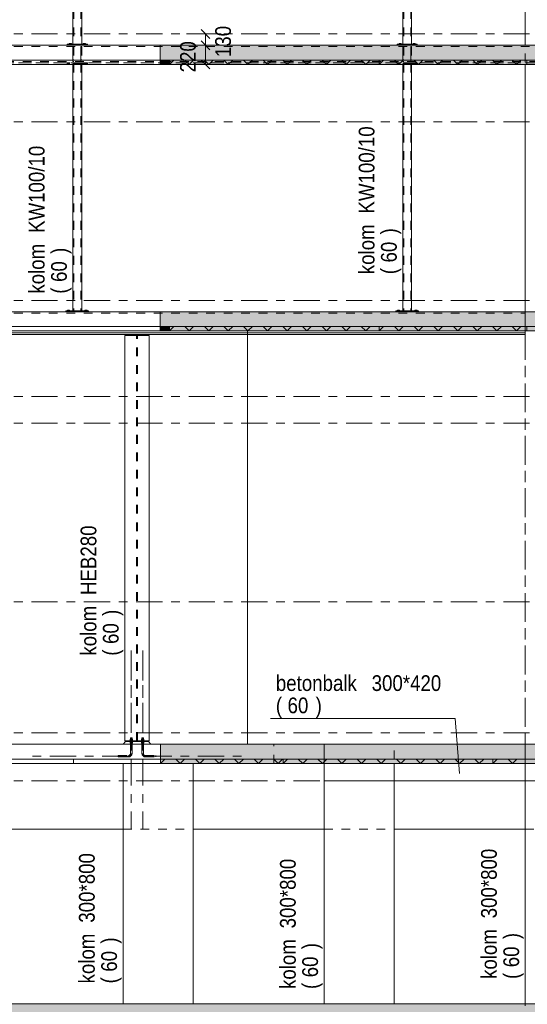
# Model space of a CAD drawing. Header units: millimetres. Extents: x -914 to -73, y -1403 to -809.
# Tile 9 of 79: x -828 to -770, y -1324 to -1211. Entities that reach past the tile are written whole.
import ezdxf

# ---------------------------------------------------------------- set-up
doc = ezdxf.new("R2010")
doc.units = ezdxf.units.MM
for name, pattern in [('XKITLINE00', [0]), ('XKITLINE01', [4, 1, -1, 1, -1]), ('XKITLINE02', [4, 2, -2]), ('XKITLINE03', [6, 3, -1, 1, -1])]:
    doc.linetypes.add(name, pattern=pattern)
for name, color, linetype, lineweight in [('Bout', 3, 'Continuous', 0), ('Offset', 4, 'Continuous', 0), ('Onderdeel', 2, 'Continuous', 0), ('Onderdeel label', 2, 'Continuous', 0), ('Stramien', 4, 'Continuous', 0)]:
    doc.layers.add(name, color=color, linetype=linetype, lineweight=lineweight)
doc.styles.add('ARIAL', font='arial.ttf')

msp = doc.modelspace()

# ---------------------------------------------------------------- hatches: boundary and pattern name
at = {"layer": 'Onderdeel'}
for points in [[(-688.8, -1215.95), (-812.07, -1215.95), (-812.07, -1213.75), (-688.8, -1213.75)], [(-811.01, -1215.95), (-812.07, -1215.95), (-812.07, -1215.45), (-811.01, -1215.45)], [(-787.01, -1215.95), (-811.01, -1215.95), (-811.01, -1215.45), (-787.01, -1215.45)], [(-763.01, -1215.95), (-787.01, -1215.95), (-787.01, -1215.45), (-763.01, -1215.45)], [(-689.32, -1246.45), (-812.06, -1246.45), (-812.06, -1244.25), (-689.32, -1244.25)], [(-811.01, -1246.45), (-812.06, -1246.45), (-812.06, -1245.95), (-811.01, -1245.95)], [(-787.01, -1246.45), (-811.01, -1246.45), (-811.01, -1245.95), (-787.01, -1245.95)], [(-763.01, -1246.45), (-787.01, -1246.45), (-787.01, -1245.95), (-763.01, -1245.95)], [(-812.04, -1293.75), (-690.32, -1293.75), (-690.32, -1295.95), (-812.04, -1295.95)], [(-798.01, -1295.95), (-812.04, -1295.95), (-812.04, -1295.45), (-798.01, -1295.45)], [(-774.01, -1295.95), (-798.01, -1295.95), (-798.01, -1295.45), (-774.01, -1295.45)], [(-750.01, -1295.95), (-774.01, -1295.95), (-774.01, -1295.45), (-750.01, -1295.45)], [(-688.31, -1326.45), (-851.81, -1326.45), (-851.81, -1323.45), (-688.31, -1323.45)]]:
    msp.add_hatch(color=256, dxfattribs=at).paths.add_polyline_path(points, flags=17)

# ---------------------------------------------------------------- linework, layer by layer
at = {"layer": 'Bout', "linetype": 'XKITLINE00', "lineweight": 0}
for p, q in [((-822.48, -1213.54), (-822.24, -1213.54)), ((-822.48, -1213.64), (-822.48, -1213.54)), ((-822.36, -1213.64), (-822.36, -1213.54)), ((-822.24, -1213.54), (-822.24, -1213.64)), ((-820.88, -1213.54), (-820.64, -1213.54)), ((-820.88, -1213.64), (-820.88, -1213.54)), ((-820.76, -1213.64), (-820.76, -1213.54)), ((-820.64, -1213.54), (-820.64, -1213.64)), ((-784.73, -1213.54), (-784.49, -1213.54)), ((-784.73, -1213.64), (-784.73, -1213.54)), ((-784.61, -1213.64), (-784.61, -1213.54)), ((-784.49, -1213.54), (-784.49, -1213.64)), ((-783.13, -1213.54), (-782.89, -1213.54)), ((-783.13, -1213.64), (-783.13, -1213.54)), ((-783.01, -1213.64), (-783.01, -1213.54)), ((-782.89, -1213.54), (-782.89, -1213.64)), ((-822.44, -1213.75), (-822.44, -1213.74)), ((-822.28, -1213.75), (-822.28, -1213.74)), ((-820.84, -1213.75), (-820.84, -1213.74)), ((-820.68, -1213.75), (-820.68, -1213.74)), ((-784.69, -1213.75), (-784.69, -1213.74)), ((-784.53, -1213.75), (-784.53, -1213.74)), ((-783.09, -1213.75), (-783.09, -1213.74)), ((-782.93, -1213.75), (-782.93, -1213.74)), ((-822.48, -1215.96), (-822.48, -1215.95)), ((-822.48, -1215.96), (-822.24, -1215.96)), ((-822.36, -1215.96), (-822.36, -1215.95)), ((-822.24, -1215.96), (-822.24, -1215.95)), ((-820.88, -1215.96), (-820.88, -1215.95)), ((-820.88, -1215.96), (-820.64, -1215.96)), ((-820.76, -1215.96), (-820.76, -1215.95)), ((-820.64, -1215.96), (-820.64, -1215.95)), ((-784.73, -1215.96), (-784.73, -1215.95)), ((-784.73, -1215.96), (-784.49, -1215.96)), ((-784.61, -1215.96), (-784.61, -1215.95)), ((-784.49, -1215.96), (-784.49, -1215.95)), ((-783.13, -1215.96), (-783.13, -1215.95)), ((-783.13, -1215.96), (-782.89, -1215.96)), ((-783.01, -1215.96), (-783.01, -1215.95)), ((-782.89, -1215.96), (-782.89, -1215.95)), ((-822.68, -1244.06), (-822.44, -1244.06)), ((-822.68, -1244.16), (-822.68, -1244.06)), ((-822.56, -1244.16), (-822.56, -1244.06)), ((-822.44, -1244.06), (-822.44, -1244.16)), ((-820.68, -1244.06), (-820.44, -1244.06)), ((-820.68, -1244.16), (-820.68, -1244.06)), ((-820.56, -1244.16), (-820.56, -1244.06)), ((-820.44, -1244.06), (-820.44, -1244.16)), ((-784.93, -1244.06), (-784.69, -1244.06)), ((-784.93, -1244.16), (-784.93, -1244.06)), ((-784.81, -1244.16), (-784.81, -1244.06)), ((-784.69, -1244.06), (-784.69, -1244.16)), ((-782.93, -1244.06), (-782.69, -1244.06)), ((-782.93, -1244.16), (-782.93, -1244.06)), ((-782.81, -1244.16), (-782.81, -1244.06)), ((-782.69, -1244.06), (-782.69, -1244.16)), ((-822.64, -1244.25), (-822.64, -1244.24)), ((-822.48, -1244.25), (-822.48, -1244.24)), ((-820.64, -1244.25), (-820.64, -1244.24)), ((-820.48, -1244.25), (-820.48, -1244.24)), ((-784.89, -1244.25), (-784.89, -1244.24)), ((-784.73, -1244.25), (-784.73, -1244.24)), ((-782.89, -1244.25), (-782.89, -1244.24)), ((-782.73, -1244.25), (-782.73, -1244.24)), ((-815.46, -1246.86), (-815.46, -1246.85)), ((-815.3, -1246.86), (-815.3, -1246.85)), ((-814.16, -1246.86), (-814.16, -1246.85)), ((-814, -1246.86), (-814, -1246.85))]:
    msp.add_line(p, q, dxfattribs=at)
at = {"layer": 'Bout', "linetype": 'XKITLINE02', "lineweight": 0}
for p, q in [((-815.48, -1293.35), (-815.48, -1293.45)), ((-815.48, -1293.35), (-815.48, -1293.45)), ((-815.48, -1293.35), (-815.28, -1293.35)), ((-815.48, -1293.45), (-815.28, -1293.45)), ((-815.28, -1293.35), (-815.28, -1293.45)), ((-815.28, -1293.35), (-815.28, -1293.45)), ((-814.18, -1293.35), (-814.18, -1293.45)), ((-814.18, -1293.35), (-814.18, -1293.45)), ((-814.18, -1293.35), (-813.98, -1293.35)), ((-813.98, -1293.45), (-814.18, -1293.45)), ((-813.98, -1293.35), (-813.98, -1293.45)), ((-813.98, -1293.35), (-813.98, -1293.45))]:
    msp.add_line(p, q, dxfattribs=at)
at = {"layer": 'Offset', "linetype": 'XKITLINE00', "lineweight": 0}
for p, q in [((-809.05, -1212.45), (-805.09, -1212.45)), ((-807.4, -1211.94), (-806.38, -1212.96)), ((-806.89, -1213.75), (-806.89, -1212.45)), ((-807.4, -1213.24), (-806.38, -1214.26)), ((-807.4, -1213.24), (-806.38, -1214.26)), ((-803.66, -1213.75), (-808.9, -1213.75)), ((-803.66, -1213.75), (-808.33, -1213.75)), ((-806.89, -1215.95), (-806.89, -1213.75)), ((-807.4, -1215.44), (-806.38, -1216.46)), ((-806.03, -1215.95), (-805.45, -1215.95))]:
    msp.add_line(p, q, dxfattribs=at)
at = {"layer": 'Offset'}
for p in [(-806.89, -1212.45), (-806.89, -1213.75), (-806.89, -1213.75), (-806.89, -1215.95)]:
    msp.add_point(p, dxfattribs=at)
at = {"layer": 'Onderdeel', "linetype": 'XKITLINE00', "lineweight": 0}
for p, q in [((-822.06, -1185.71), (-822.06, -1213.64)), ((-821.06, -1185.71), (-821.06, -1213.64)), ((-784.31, -1185.71), (-784.31, -1213.64)), ((-783.31, -1185.71), (-783.31, -1213.64)), ((-770.31, -1185.6), (-770.31, -1213.75)), ((-820.41, -1213.64), (-822.71, -1213.64)), ((-822.71, -1213.64), (-822.71, -1213.74)), ((-820.41, -1213.74), (-820.41, -1213.64)), ((-782.66, -1213.64), (-784.96, -1213.64)), ((-784.96, -1213.64), (-784.96, -1213.74)), ((-782.66, -1213.74), (-782.66, -1213.64)), ((-858.81, -1213.75), (-812.07, -1213.75)), ((-822.71, -1213.74), (-820.41, -1213.74)), ((-812.07, -1213.75), (-690.32, -1213.75)), ((-812.07, -1213.75), (-812.07, -1215.45)), ((-784.96, -1213.74), (-782.66, -1213.74)), ((-831.07, -1215.45), (-812.07, -1215.45)), ((-812.07, -1215.95), (-811.57, -1215.45)), ((-812.07, -1215.45), (-812.07, -1215.95)), ((-812.07, -1215.45), (-811.01, -1215.45)), ((-811.01, -1215.95), (-810.51, -1215.45)), ((-811.01, -1215.95), (-811.01, -1215.45)), ((-811.01, -1215.45), (-811.01, -1215.45)), ((-811.01, -1215.45), (-787.01, -1215.45)), ((-811.01, -1215.45), (-811.01, -1215.95)), ((-808.77, -1215.95), (-809.27, -1215.45)), ((-808.77, -1215.95), (-808.27, -1215.45)), ((-806.52, -1215.95), (-807.02, -1215.45)), ((-806.52, -1215.95), (-806.02, -1215.45)), ((-804.28, -1215.95), (-804.78, -1215.45)), ((-804.28, -1215.95), (-803.78, -1215.45)), ((-802.03, -1215.95), (-802.53, -1215.45)), ((-802.03, -1215.95), (-801.53, -1215.45)), ((-799.79, -1215.95), (-800.29, -1215.45)), ((-799.79, -1215.95), (-799.29, -1215.45)), ((-797.54, -1215.95), (-798.04, -1215.45)), ((-797.54, -1215.95), (-797.04, -1215.45)), ((-795.3, -1215.95), (-795.8, -1215.45)), ((-795.3, -1215.95), (-794.8, -1215.45)), ((-793.05, -1215.95), (-793.55, -1215.45)), ((-793.05, -1215.95), (-792.55, -1215.45)), ((-790.81, -1215.95), (-791.31, -1215.45)), ((-790.81, -1215.95), (-790.31, -1215.45)), ((-788.56, -1215.95), (-789.06, -1215.45)), ((-788.56, -1215.95), (-788.06, -1215.45)), ((-787.01, -1215.95), (-786.51, -1215.45)), ((-787.01, -1215.95), (-787.01, -1215.45)), ((-787.01, -1215.45), (-787.01, -1215.45)), ((-787.01, -1215.45), (-763.01, -1215.45)), ((-787.01, -1215.45), (-787.01, -1215.45)), ((-787.01, -1215.45), (-787.01, -1215.95)), ((-784.77, -1215.95), (-785.27, -1215.45)), ((-784.77, -1215.95), (-784.27, -1215.45)), ((-782.52, -1215.95), (-783.02, -1215.45)), ((-782.52, -1215.95), (-782.02, -1215.45)), ((-780.28, -1215.95), (-780.78, -1215.45)), ((-780.28, -1215.95), (-779.78, -1215.45)), ((-778.03, -1215.95), (-778.53, -1215.45)), ((-778.03, -1215.95), (-777.53, -1215.45)), ((-775.79, -1215.95), (-776.29, -1215.45)), ((-775.79, -1215.95), (-775.29, -1215.45)), ((-773.54, -1215.95), (-774.04, -1215.45)), ((-773.54, -1215.95), (-773.04, -1215.45)), ((-771.3, -1215.95), (-771.8, -1215.45)), ((-771.3, -1215.95), (-770.8, -1215.45)), ((-835.01, -1215.95), (-812.07, -1215.95)), ((-822.06, -1215.95), (-822.06, -1244.16)), ((-821.06, -1215.95), (-821.06, -1244.16)), ((-811.01, -1215.95), (-812.07, -1215.95)), ((-811.01, -1215.95), (-811.01, -1215.95)), ((-787.01, -1215.95), (-811.01, -1215.95)), ((-811.01, -1215.95), (-811.01, -1215.95)), ((-787.01, -1215.95), (-787.01, -1215.95)), ((-763.01, -1215.95), (-787.01, -1215.95)), ((-787.01, -1215.95), (-787.01, -1215.95)), ((-784.31, -1215.95), (-784.31, -1244.16)), ((-783.31, -1215.95), (-783.31, -1244.16)), ((-770.31, -1215.95), (-770.31, -1244.25)), ((-858.81, -1244.25), (-690.32, -1244.25)), ((-822.86, -1244.16), (-820.26, -1244.16)), ((-822.86, -1244.16), (-822.86, -1244.24)), ((-822.86, -1244.24), (-820.26, -1244.24)), ((-820.26, -1244.16), (-820.26, -1244.16)), ((-820.26, -1244.16), (-820.26, -1244.24)), ((-820.26, -1244.24), (-820.26, -1244.24)), ((-812.06, -1245.95), (-812.06, -1244.25)), ((-785.11, -1244.16), (-782.51, -1244.16)), ((-785.11, -1244.16), (-785.11, -1244.24)), ((-785.11, -1244.24), (-782.51, -1244.24)), ((-782.51, -1244.16), (-782.51, -1244.16)), ((-782.51, -1244.16), (-782.51, -1244.24)), ((-782.51, -1244.24), (-782.51, -1244.24)), ((-831.06, -1245.95), (-811.01, -1245.95)), ((-812.06, -1246.45), (-811.56, -1245.95)), ((-812.06, -1246.45), (-812.06, -1245.95)), ((-811.01, -1246.45), (-810.51, -1245.95)), ((-811.01, -1246.45), (-811.01, -1245.95)), ((-811.01, -1245.95), (-811.01, -1245.95)), ((-811.01, -1245.95), (-787.01, -1245.95)), ((-811.01, -1245.95), (-811.01, -1246.45)), ((-808.77, -1246.45), (-809.27, -1245.95)), ((-808.77, -1246.45), (-808.27, -1245.95)), ((-806.52, -1246.45), (-807.02, -1245.95)), ((-806.52, -1246.45), (-806.02, -1245.95)), ((-804.28, -1246.45), (-804.78, -1245.95)), ((-804.28, -1246.45), (-803.78, -1245.95)), ((-802.03, -1246.45), (-802.53, -1245.95)), ((-802.03, -1246.45), (-801.53, -1245.95)), ((-799.79, -1246.45), (-800.29, -1245.95)), ((-799.79, -1246.45), (-799.29, -1245.95)), ((-797.54, -1246.45), (-798.04, -1245.95)), ((-797.54, -1246.45), (-797.04, -1245.95)), ((-795.3, -1246.45), (-795.8, -1245.95)), ((-795.3, -1246.45), (-794.8, -1245.95)), ((-793.05, -1246.45), (-793.55, -1245.95)), ((-793.05, -1246.45), (-792.55, -1245.95)), ((-790.81, -1246.45), (-791.31, -1245.95)), ((-790.81, -1246.45), (-790.31, -1245.95)), ((-788.56, -1246.45), (-789.06, -1245.95)), ((-788.56, -1246.45), (-788.06, -1245.95)), ((-787.01, -1246.45), (-786.51, -1245.95)), ((-787.01, -1246.45), (-787.01, -1245.95)), ((-787.01, -1245.95), (-787.01, -1245.95)), ((-787.01, -1245.95), (-763.01, -1245.95)), ((-787.01, -1245.95), (-787.01, -1245.95)), ((-787.01, -1245.95), (-787.01, -1246.45)), ((-784.77, -1246.45), (-785.27, -1245.95)), ((-784.77, -1246.45), (-784.27, -1245.95)), ((-782.52, -1246.45), (-783.02, -1245.95)), ((-782.52, -1246.45), (-782.02, -1245.95)), ((-780.28, -1246.45), (-780.78, -1245.95)), ((-780.28, -1246.45), (-779.78, -1245.95)), ((-778.03, -1246.45), (-778.53, -1245.95)), ((-778.03, -1246.45), (-777.53, -1245.95)), ((-775.79, -1246.45), (-776.29, -1245.95)), ((-775.79, -1246.45), (-775.29, -1245.95)), ((-773.54, -1246.45), (-774.04, -1245.95)), ((-773.54, -1246.45), (-773.04, -1245.95)), ((-771.3, -1246.45), (-771.8, -1245.95)), ((-771.3, -1246.45), (-770.8, -1245.95)), ((-770.31, -1246.67), (-858.89, -1246.67)), ((-770.31, -1246.85), (-858.89, -1246.85)), ((-811.01, -1246.45), (-835.01, -1246.45)), ((-816.13, -1293.35), (-816.13, -1246.96)), ((-816.13, -1246.96), (-813.33, -1246.96)), ((-816.03, -1246.86), (-816.03, -1246.96)), ((-816.03, -1246.86), (-813.43, -1246.86)), ((-813.43, -1246.96), (-813.43, -1246.86)), ((-813.33, -1293.35), (-813.33, -1246.96)), ((-812.06, -1246.45), (-812.06, -1246.45)), ((-811.01, -1246.45), (-811.01, -1246.45)), ((-787.01, -1246.45), (-811.01, -1246.45)), ((-811.01, -1246.45), (-811.01, -1246.45)), ((-802.07, -1246.85), (-802.07, -1293.75)), ((-763.01, -1246.45), (-787.01, -1246.45)), ((-787.01, -1246.45), (-787.01, -1246.45)), ((-770.31, -1246.45), (-770.31, -1246.67)), ((-770.31, -1246.67), (-770.31, -1246.67)), ((-770.31, -1246.67), (-770.31, -1246.67)), ((-770.31, -1246.67), (-770.31, -1246.67)), ((-770.31, -1246.85), (-770.31, -1246.67)), ((-816.33, -1293.75), (-816.03, -1293.45)), ((-816.13, -1293.35), (-813.33, -1293.35)), ((-816.03, -1293.35), (-816.03, -1293.45)), ((-816.03, -1293.45), (-816.03, -1293.45)), ((-816.03, -1293.45), (-813.43, -1293.45)), ((-816.03, -1293.45), (-813.43, -1293.45)), ((-813.43, -1293.45), (-813.43, -1293.35)), ((-813.43, -1293.45), (-813.43, -1293.45)), ((-813.43, -1293.45), (-813.13, -1293.75)), ((-831.07, -1293.75), (-690.32, -1293.75)), ((-812.04, -1295.95), (-812.04, -1293.75)), ((-831.07, -1295.45), (-822.01, -1295.45)), ((-822.01, -1295.45), (-822.01, -1295.95)), ((-822.01, -1295.45), (-798.01, -1295.45)), ((-822.01, -1295.95), (-822.01, -1295.45)), ((-812.04, -1295.95), (-811.54, -1295.45)), ((-812.04, -1295.95), (-812.04, -1295.45)), ((-809.8, -1295.95), (-810.3, -1295.45)), ((-809.8, -1295.95), (-809.3, -1295.45)), ((-807.55, -1295.95), (-808.05, -1295.45)), ((-807.55, -1295.95), (-807.05, -1295.45)), ((-805.31, -1295.95), (-805.81, -1295.45)), ((-805.31, -1295.95), (-804.81, -1295.45)), ((-803.06, -1295.95), (-803.56, -1295.45)), ((-803.06, -1295.95), (-802.56, -1295.45)), ((-800.82, -1295.95), (-801.32, -1295.45)), ((-800.82, -1295.95), (-800.32, -1295.45)), ((-798.57, -1295.95), (-799.07, -1295.45)), ((-798.57, -1295.95), (-798.07, -1295.45)), ((-798.01, -1295.95), (-797.51, -1295.45)), ((-798.01, -1295.95), (-798.01, -1295.45)), ((-774.01, -1295.45), (-798.01, -1295.45)), ((-798.01, -1295.45), (-798.01, -1295.95)), ((-795.77, -1295.95), (-796.27, -1295.45)), ((-795.77, -1295.95), (-795.27, -1295.45)), ((-793.52, -1295.95), (-794.02, -1295.45)), ((-793.52, -1295.95), (-793.02, -1295.45)), ((-791.28, -1295.95), (-791.78, -1295.45)), ((-791.28, -1295.95), (-790.78, -1295.45)), ((-789.03, -1295.95), (-789.53, -1295.45)), ((-789.03, -1295.95), (-788.53, -1295.45)), ((-786.79, -1295.95), (-787.29, -1295.45)), ((-786.79, -1295.95), (-786.29, -1295.45)), ((-784.54, -1295.95), (-785.04, -1295.45)), ((-784.54, -1295.95), (-784.04, -1295.45)), ((-782.3, -1295.95), (-782.8, -1295.45)), ((-782.3, -1295.95), (-781.8, -1295.45)), ((-780.05, -1295.95), (-780.55, -1295.45)), ((-780.05, -1295.95), (-779.55, -1295.45)), ((-777.81, -1295.95), (-778.31, -1295.45)), ((-777.81, -1295.95), (-777.31, -1295.45)), ((-775.56, -1295.95), (-776.06, -1295.45)), ((-775.56, -1295.95), (-775.06, -1295.45)), ((-774.01, -1295.95), (-773.51, -1295.45)), ((-774.01, -1295.95), (-774.01, -1295.45)), ((-774.01, -1295.45), (-750.01, -1295.45)), ((-774.01, -1295.95), (-774.01, -1295.45)), ((-771.77, -1295.95), (-772.27, -1295.45)), ((-771.77, -1295.95), (-771.27, -1295.45)), ((-690.32, -1295.95), (-831.07, -1295.95)), ((-822.01, -1295.95), (-831.07, -1295.95)), ((-798.01, -1295.95), (-822.01, -1295.95)), ((-816.32, -1323.45), (-816.32, -1295.95)), ((-812.04, -1295.95), (-812.04, -1295.95)), ((-812.04, -1295.95), (-812.04, -1295.95)), ((-812.04, -1295.95), (-812.04, -1295.95)), ((-808.32, -1323.45), (-808.32, -1295.95)), ((-798.01, -1295.95), (-798.01, -1295.95)), ((-798.01, -1295.95), (-798.01, -1295.95)), ((-798.01, -1295.95), (-798.01, -1295.95)), ((-798.01, -1295.95), (-774.01, -1295.95)), ((-793.32, -1295.95), (-793.32, -1297.95)), ((-793.32, -1323.45), (-793.32, -1295.95)), ((-785.32, -1323.45), (-785.32, -1295.95)), ((-774.01, -1295.95), (-774.01, -1295.95)), ((-774.01, -1295.95), (-774.01, -1295.95)), ((-774.01, -1295.95), (-774.01, -1295.95)), ((-750.01, -1295.95), (-774.01, -1295.95)), ((-770.31, -1295.95), (-770.31, -1323.45)), ((-793.32, -1297.95), (-718.32, -1297.95)), ((-785.32, -1297.95), (-785.32, -1297.95)), ((-770.31, -1297.95), (-770.31, -1297.95)), ((-844.61, -1303.45), (-816.32, -1303.45)), ((-808.32, -1303.45), (-793.32, -1303.45)), ((-785.32, -1303.45), (-770.31, -1303.45)), ((-845.81, -1323.45), (-690.32, -1323.45))]:
    msp.add_line(p, q, dxfattribs=at)
at = {"layer": 'Onderdeel', "linetype": 'XKITLINE01', "lineweight": 0}
for p, q in [((-821.96, -1185.71), (-821.96, -1213.64)), ((-821.16, -1185.71), (-821.16, -1213.64)), ((-784.21, -1185.71), (-784.21, -1213.64)), ((-783.41, -1185.71), (-783.41, -1213.64)), ((-822.06, -1213.64), (-821.06, -1213.64)), ((-784.31, -1213.64), (-783.31, -1213.64)), ((-768.31, -1213.75), (-860.81, -1213.75)), ((-860.81, -1213.9), (-768.31, -1213.9)), ((-822.06, -1215.59), (-822.06, -1213.91)), ((-822.06, -1213.91), (-821.96, -1213.91)), ((-822.06, -1213.91), (-822.06, -1215.59)), ((-821.96, -1213.91), (-822.06, -1213.91)), ((-821.96, -1214.09), (-822.06, -1214.09)), ((-822.06, -1214.09), (-821.96, -1214.09)), ((-821.96, -1213.91), (-821.96, -1215.59)), ((-821.96, -1213.91), (-821.96, -1215.59)), ((-821.16, -1213.91), (-821.16, -1215.59)), ((-821.06, -1213.91), (-821.16, -1213.91)), ((-821.16, -1215.59), (-821.16, -1213.91)), ((-821.16, -1213.91), (-821.06, -1213.91)), ((-821.16, -1214.09), (-821.06, -1214.09)), ((-821.06, -1214.09), (-821.16, -1214.09)), ((-821.06, -1213.91), (-821.06, -1215.59)), ((-821.06, -1213.91), (-821.06, -1215.59)), ((-812.07, -1215.45), (-812.07, -1213.75)), ((-784.31, -1213.91), (-784.31, -1215.59)), ((-784.21, -1213.91), (-784.31, -1213.91)), ((-784.31, -1215.59), (-784.31, -1213.91)), ((-784.31, -1213.91), (-784.21, -1213.91)), ((-784.31, -1214.09), (-784.21, -1214.09)), ((-784.21, -1214.09), (-784.31, -1214.09)), ((-784.21, -1213.91), (-784.21, -1215.59)), ((-784.21, -1213.91), (-784.21, -1215.59)), ((-783.41, -1213.91), (-783.41, -1215.59)), ((-783.31, -1213.91), (-783.41, -1213.91)), ((-783.41, -1215.59), (-783.41, -1213.91)), ((-783.41, -1213.91), (-783.31, -1213.91)), ((-783.41, -1214.09), (-783.31, -1214.09)), ((-783.31, -1214.09), (-783.41, -1214.09)), ((-783.31, -1213.91), (-783.31, -1215.59)), ((-783.31, -1213.91), (-783.31, -1215.59)), ((-770.31, -1213.75), (-715.33, -1213.75)), ((-770.31, -1213.75), (-770.31, -1213.75)), ((-859.81, -1215.6), (-768.31, -1215.6)), ((-859.81, -1215.75), (-769.31, -1215.75)), ((-689.29, -1215.75), (-859.81, -1215.75)), ((-859.81, -1215.75), (-768.31, -1215.75)), ((-835.01, -1215.45), (-811.01, -1215.45)), ((-820.41, -1215.76), (-822.71, -1215.76)), ((-822.71, -1215.86), (-822.71, -1215.76)), ((-820.41, -1215.86), (-822.71, -1215.86)), ((-822.06, -1215.41), (-821.96, -1215.41)), ((-822.06, -1215.41), (-821.96, -1215.41)), ((-821.96, -1215.59), (-822.06, -1215.59)), ((-821.96, -1215.59), (-822.06, -1215.59)), ((-822.06, -1215.95), (-822.06, -1215.86)), ((-822.06, -1215.86), (-821.06, -1215.86)), ((-821.96, -1215.86), (-821.96, -1244.16)), ((-821.16, -1215.41), (-821.06, -1215.41)), ((-821.16, -1215.41), (-821.06, -1215.41)), ((-821.06, -1215.59), (-821.16, -1215.59)), ((-821.06, -1215.59), (-821.16, -1215.59)), ((-821.16, -1215.86), (-821.16, -1244.16)), ((-821.06, -1215.86), (-821.06, -1215.95)), ((-820.41, -1215.86), (-820.41, -1215.76)), ((-812.07, -1215.95), (-812.07, -1215.45)), ((-811.01, -1215.45), (-811.01, -1215.95)), ((-811.01, -1215.45), (-811.01, -1215.45)), ((-811.01, -1215.95), (-811.01, -1215.45)), ((-811.01, -1215.45), (-811.01, -1215.95)), ((-811.01, -1215.45), (-811.01, -1215.45)), ((-811.01, -1215.45), (-787.01, -1215.45)), ((-811.01, -1215.95), (-811.01, -1215.45)), ((-787.01, -1215.45), (-787.01, -1215.45)), ((-787.01, -1215.45), (-770.11, -1215.45)), ((-787.01, -1215.95), (-787.01, -1215.45)), ((-787.01, -1215.45), (-787.01, -1215.95)), ((-787.01, -1215.95), (-787.01, -1215.45)), ((-787.01, -1215.45), (-787.01, -1215.45)), ((-787.01, -1215.45), (-787.01, -1215.95)), ((-782.66, -1215.76), (-784.96, -1215.76)), ((-784.96, -1215.86), (-784.96, -1215.76)), ((-782.66, -1215.86), (-784.96, -1215.86)), ((-784.31, -1215.41), (-784.21, -1215.41)), ((-784.31, -1215.41), (-784.21, -1215.41)), ((-784.21, -1215.59), (-784.31, -1215.59)), ((-784.21, -1215.59), (-784.31, -1215.59)), ((-784.31, -1215.95), (-784.31, -1215.86)), ((-784.31, -1215.86), (-783.31, -1215.86)), ((-784.21, -1215.86), (-784.21, -1244.16)), ((-783.41, -1215.41), (-783.31, -1215.41)), ((-783.41, -1215.41), (-783.31, -1215.41)), ((-783.31, -1215.59), (-783.41, -1215.59)), ((-783.31, -1215.59), (-783.41, -1215.59)), ((-783.41, -1215.86), (-783.41, -1244.16)), ((-783.31, -1215.86), (-783.31, -1215.95)), ((-782.66, -1215.86), (-782.66, -1215.76)), ((-770.11, -1215.45), (-770.11, -1215.95)), ((-859.81, -1215.95), (-770.31, -1215.95)), ((-811.01, -1215.95), (-835.01, -1215.95)), ((-811.01, -1215.95), (-811.01, -1215.95)), ((-787.01, -1215.95), (-811.01, -1215.95)), ((-770.11, -1215.95), (-787.01, -1215.95)), ((-787.01, -1215.95), (-787.01, -1215.95)), ((-770.31, -1215.95), (-770.31, -1215.95)), ((-715.33, -1215.95), (-770.31, -1215.95)), ((-769.31, -1215.95), (-770.11, -1215.95)), ((-860.81, -1244.25), (-770.31, -1244.25)), ((-860.81, -1244.42), (-770.31, -1244.42)), ((-822.86, -1244.24), (-822.86, -1244.16)), ((-822.06, -1244.16), (-821.06, -1244.16)), ((-820.26, -1244.24), (-820.26, -1244.16)), ((-820.26, -1244.16), (-820.26, -1244.16)), ((-820.26, -1244.24), (-820.26, -1244.24)), ((-812.06, -1245.95), (-812.06, -1244.25)), ((-785.11, -1244.24), (-785.11, -1244.16)), ((-784.31, -1244.16), (-783.31, -1244.16)), ((-782.51, -1244.24), (-782.51, -1244.16)), ((-782.51, -1244.16), (-782.51, -1244.16)), ((-782.51, -1244.24), (-782.51, -1244.24)), ((-770.31, -1244.25), (-770.31, -1244.25)), ((-770.31, -1244.25), (-715.33, -1244.25)), ((-770.31, -1244.42), (-770.31, -1244.25)), ((-770.31, -1244.42), (-770.31, -1244.25)), ((-770.31, -1244.42), (-770.31, -1246.67)), ((-770.31, -1246.67), (-770.31, -1244.42)), ((-835.01, -1245.95), (-811.01, -1245.95)), ((-812.06, -1246.45), (-812.06, -1245.95)), ((-811.01, -1245.95), (-811.01, -1245.95)), ((-811.01, -1245.95), (-787.01, -1245.95)), ((-811.01, -1246.45), (-811.01, -1245.95)), ((-811.01, -1245.95), (-811.01, -1246.45)), ((-811.01, -1245.95), (-811.01, -1246.45)), ((-811.01, -1245.95), (-811.01, -1245.95)), ((-811.01, -1245.95), (-811.01, -1246.45)), ((-787.01, -1246.45), (-787.01, -1245.95)), ((-787.01, -1245.95), (-787.01, -1245.95)), ((-787.01, -1245.95), (-770.11, -1245.95)), ((-787.01, -1246.45), (-787.01, -1245.95)), ((-787.01, -1245.95), (-787.01, -1246.45)), ((-787.01, -1246.45), (-787.01, -1245.95)), ((-787.01, -1245.95), (-787.01, -1245.95)), ((-770.11, -1245.95), (-770.11, -1246.45)), ((-860.81, -1246.45), (-770.31, -1246.45)), ((-770.31, -1246.45), (-860.81, -1246.45)), ((-860.81, -1246.67), (-770.31, -1246.67)), ((-860.81, -1246.67), (-770.31, -1246.67)), ((-859.81, -1246.45), (-770.31, -1246.45)), ((-859.01, -1246.45), (-812.06, -1246.45)), ((-811.01, -1246.45), (-835.01, -1246.45)), ((-816.13, -1293.35), (-816.13, -1246.96)), ((-816.13, -1293.35), (-816.13, -1246.96)), ((-816.13, -1293.35), (-816.13, -1246.96)), ((-816.03, -1246.96), (-816.03, -1246.86)), ((-816.03, -1246.96), (-813.43, -1246.96)), ((-814.78, -1293.35), (-814.78, -1246.96)), ((-814.78, -1293.35), (-814.78, -1246.96)), ((-814.68, -1293.35), (-814.68, -1246.96)), ((-814.68, -1293.35), (-814.68, -1246.96)), ((-813.43, -1246.86), (-813.43, -1246.96)), ((-813.33, -1293.35), (-813.33, -1246.96)), ((-813.33, -1246.96), (-813.33, -1246.96)), ((-813.33, -1293.35), (-813.33, -1246.96)), ((-813.33, -1246.96), (-813.33, -1246.96)), ((-813.33, -1246.96), (-813.33, -1246.96)), ((-813.33, -1246.96), (-813.33, -1293.35)), ((-812.06, -1246.45), (-717.31, -1246.45)), ((-787.01, -1246.45), (-811.01, -1246.45)), ((-811.01, -1246.45), (-811.01, -1246.45)), ((-802.07, -1246.45), (-715.32, -1246.45)), ((-802.07, -1246.45), (-802.07, -1293.75)), ((-802.07, -1246.45), (-802.07, -1246.85)), ((-770.11, -1246.45), (-787.01, -1246.45)), ((-787.01, -1246.45), (-787.01, -1246.45)), ((-770.31, -1246.45), (-770.31, -1246.67)), ((-770.31, -1246.67), (-770.31, -1246.45)), ((-770.31, -1246.67), (-770.31, -1246.45)), ((-770.31, -1293.75), (-770.31, -1246.45)), ((-770.31, -1246.45), (-770.31, -1246.45)), ((-770.31, -1246.45), (-770.31, -1293.75)), ((-770.31, -1246.67), (-770.31, -1246.67)), ((-770.31, -1246.67), (-770.31, -1246.67)), ((-770.31, -1246.67), (-770.31, -1246.67)), ((-770.31, -1246.67), (-770.31, -1246.67)), ((-770.31, -1246.67), (-770.31, -1246.67)), ((-770.31, -1246.67), (-770.31, -1246.85)), ((-770.31, -1246.85), (-770.31, -1246.85)), ((-770.11, -1246.45), (-770.11, -1246.45)), ((-816.33, -1293.75), (-816.03, -1293.45)), ((-813.43, -1293.35), (-816.03, -1293.35)), ((-816.03, -1293.35), (-816.03, -1293.45)), ((-815.23, -1293.32), (-815.53, -1293.32)), ((-815.53, -1293.32), (-815.53, -1293.35)), ((-815.53, -1293.32), (-815.53, -1293.35)), ((-815.53, -1293.32), (-815.23, -1293.32)), ((-815.53, -1293.35), (-815.53, -1293.32)), ((-815.53, -1293.35), (-815.53, -1293.32)), ((-815.53, -1293.35), (-815.23, -1293.35)), ((-815.23, -1293.35), (-815.53, -1293.35)), ((-815.23, -1293.45), (-815.53, -1293.45)), ((-815.53, -1293.45), (-815.53, -1293.48)), ((-815.53, -1293.45), (-815.53, -1293.48)), ((-815.53, -1293.45), (-815.23, -1293.45)), ((-815.53, -1293.48), (-815.53, -1293.45)), ((-815.53, -1293.48), (-815.53, -1293.45)), ((-815.53, -1293.48), (-815.23, -1293.48)), ((-815.23, -1293.48), (-815.53, -1293.48)), ((-815.26, -1293.18), (-815.5, -1293.18)), ((-815.5, -1293.18), (-815.5, -1293.32)), ((-815.5, -1293.18), (-815.5, -1293.32)), ((-815.5, -1293.18), (-815.26, -1293.18)), ((-815.5, -1293.32), (-815.5, -1293.18)), ((-815.5, -1293.32), (-815.5, -1293.18)), ((-815.5, -1293.32), (-815.26, -1293.32)), ((-815.26, -1293.32), (-815.5, -1293.32)), ((-815.26, -1293.48), (-815.5, -1293.48)), ((-815.5, -1293.48), (-815.5, -1293.61)), ((-815.5, -1293.48), (-815.5, -1293.61)), ((-815.5, -1293.48), (-815.26, -1293.48)), ((-815.5, -1293.61), (-815.5, -1293.48)), ((-815.5, -1293.61), (-815.5, -1293.48)), ((-815.5, -1293.61), (-815.26, -1293.61)), ((-815.26, -1293.61), (-815.5, -1293.61)), ((-815.3, -1293), (-815.46, -1293)), ((-815.46, -1293), (-815.46, -1294.8)), ((-815.46, -1294.8), (-815.46, -1293)), ((-815.46, -1293), (-815.3, -1293)), ((-815.46, -1293), (-815.46, -1294.8)), ((-815.46, -1293), (-815.46, -1294.8)), ((-815.3, -1293), (-815.3, -1294.8)), ((-815.3, -1293), (-815.3, -1294.8)), ((-815.3, -1293), (-815.3, -1294.8)), ((-815.3, -1294.8), (-815.3, -1293)), ((-815.26, -1293.32), (-815.26, -1293.18)), ((-815.26, -1293.32), (-815.26, -1293.18)), ((-815.26, -1293.18), (-815.26, -1293.32)), ((-815.26, -1293.18), (-815.26, -1293.32)), ((-815.26, -1293.61), (-815.26, -1293.48)), ((-815.26, -1293.61), (-815.26, -1293.48)), ((-815.26, -1293.48), (-815.26, -1293.61)), ((-815.26, -1293.48), (-815.26, -1293.61)), ((-815.23, -1293.35), (-815.23, -1293.32)), ((-815.23, -1293.35), (-815.23, -1293.32)), ((-815.23, -1293.32), (-815.23, -1293.35)), ((-815.23, -1293.32), (-815.23, -1293.35)), ((-815.23, -1293.48), (-815.23, -1293.45)), ((-815.23, -1293.48), (-815.23, -1293.45)), ((-815.23, -1293.45), (-815.23, -1293.48)), ((-815.23, -1293.45), (-815.23, -1293.48)), ((-814.23, -1293.32), (-813.93, -1293.32)), ((-814.23, -1293.35), (-814.23, -1293.32)), ((-814.23, -1293.35), (-814.23, -1293.32)), ((-813.93, -1293.32), (-814.23, -1293.32)), ((-814.23, -1293.32), (-814.23, -1293.35)), ((-814.23, -1293.32), (-814.23, -1293.35)), ((-813.93, -1293.35), (-814.23, -1293.35)), ((-814.23, -1293.35), (-813.93, -1293.35)), ((-814.23, -1293.45), (-813.93, -1293.45)), ((-814.23, -1293.48), (-814.23, -1293.45)), ((-814.23, -1293.48), (-814.23, -1293.45)), ((-813.93, -1293.45), (-814.23, -1293.45)), ((-814.23, -1293.45), (-814.23, -1293.48)), ((-814.23, -1293.45), (-814.23, -1293.48)), ((-813.93, -1293.48), (-814.23, -1293.48)), ((-814.23, -1293.48), (-813.93, -1293.48)), ((-814.2, -1293.18), (-813.96, -1293.18)), ((-814.2, -1293.32), (-814.2, -1293.18)), ((-814.2, -1293.32), (-814.2, -1293.18)), ((-813.96, -1293.18), (-814.2, -1293.18)), ((-814.2, -1293.18), (-814.2, -1293.32)), ((-814.2, -1293.18), (-814.2, -1293.32)), ((-813.96, -1293.32), (-814.2, -1293.32)), ((-814.2, -1293.32), (-813.96, -1293.32)), ((-814.2, -1293.48), (-813.96, -1293.48)), ((-814.2, -1293.61), (-814.2, -1293.48)), ((-814.2, -1293.61), (-814.2, -1293.48)), ((-813.96, -1293.48), (-814.2, -1293.48)), ((-814.2, -1293.48), (-814.2, -1293.61)), ((-814.2, -1293.48), (-814.2, -1293.61)), ((-813.96, -1293.61), (-814.2, -1293.61)), ((-814.2, -1293.61), (-813.96, -1293.61)), ((-814.16, -1293), (-814, -1293)), ((-814.16, -1293), (-814.16, -1294.8)), ((-814.16, -1293), (-814.16, -1294.8)), ((-814, -1293), (-814.16, -1293)), ((-814.16, -1293), (-814.16, -1294.8)), ((-814.16, -1294.8), (-814.16, -1293)), ((-814, -1293), (-814, -1294.8)), ((-814, -1294.8), (-814, -1293)), ((-814, -1293), (-814, -1294.8)), ((-814, -1293), (-814, -1294.8)), ((-813.96, -1293.18), (-813.96, -1293.32)), ((-813.96, -1293.18), (-813.96, -1293.32)), ((-813.96, -1293.32), (-813.96, -1293.18)), ((-813.96, -1293.32), (-813.96, -1293.18)), ((-813.96, -1293.48), (-813.96, -1293.61)), ((-813.96, -1293.48), (-813.96, -1293.61)), ((-813.96, -1293.61), (-813.96, -1293.48)), ((-813.96, -1293.61), (-813.96, -1293.48)), ((-813.93, -1293.32), (-813.93, -1293.35)), ((-813.93, -1293.32), (-813.93, -1293.35)), ((-813.93, -1293.35), (-813.93, -1293.32)), ((-813.93, -1293.35), (-813.93, -1293.32)), ((-813.93, -1293.45), (-813.93, -1293.48)), ((-813.93, -1293.45), (-813.93, -1293.48)), ((-813.93, -1293.48), (-813.93, -1293.45)), ((-813.93, -1293.48), (-813.93, -1293.45)), ((-813.43, -1293.45), (-813.43, -1293.35)), ((-813.13, -1293.75), (-813.43, -1293.45)), ((-813.43, -1293.45), (-813.43, -1293.45)), ((-813.33, -1293.35), (-813.33, -1293.35)), ((-813.33, -1293.35), (-813.33, -1293.35)), ((-813.33, -1293.35), (-813.33, -1293.35)), ((-816.33, -1293.75), (-816.33, -1293.75)), ((-816.33, -1293.75), (-813.13, -1293.75)), ((-812.04, -1293.75), (-812.04, -1295.95)), ((-802.07, -1293.75), (-802.07, -1293.75)), ((-802.07, -1293.75), (-715.32, -1293.75)), ((-799.07, -1293.75), (-799.07, -1293.75)), ((-799.07, -1295.95), (-799.07, -1293.75)), ((-793.32, -1295.95), (-793.32, -1293.75)), ((-793.32, -1293.75), (-770.31, -1293.75)), ((-793.32, -1295.95), (-793.32, -1293.75)), ((-793.32, -1293.75), (-793.32, -1295.95)), ((-793.32, -1295.95), (-793.32, -1293.75)), ((-793.32, -1293.75), (-793.32, -1293.75)), ((-793.32, -1293.75), (-785.32, -1293.75)), ((-793.32, -1323.45), (-793.32, -1293.75)), ((-785.32, -1323.45), (-785.32, -1293.75)), ((-770.31, -1295.95), (-770.31, -1293.75)), ((-770.31, -1293.75), (-770.31, -1295.95)), ((-770.31, -1293.75), (-770.31, -1293.75)), ((-816.88, -1295.04), (-815.7, -1295.04)), ((-816.88, -1295.2), (-816.88, -1295.04)), ((-816.88, -1295.2), (-816.88, -1295.04)), ((-816.88, -1295.04), (-815.7, -1295.04)), ((-816.88, -1295.2), (-816.88, -1295.04)), ((-816.88, -1295.2), (-816.88, -1295.04)), ((-815.7, -1295.2), (-816.88, -1295.2)), ((-816.88, -1295.2), (-815.7, -1295.2)), ((-815.7, -1295.04), (-815.61, -1295.02)), ((-815.7, -1295.04), (-815.61, -1295.02)), ((-815.7, -1295.2), (-815.55, -1295.17)), ((-815.7, -1295.2), (-815.55, -1295.17)), ((-815.61, -1295.02), (-815.53, -1294.97)), ((-815.61, -1295.02), (-815.53, -1294.97)), ((-815.61, -1295.02), (-815.53, -1294.97)), ((-815.61, -1295.02), (-815.53, -1294.97)), ((-815.55, -1295.17), (-815.42, -1295.08)), ((-815.55, -1295.17), (-815.42, -1295.08)), ((-815.55, -1295.17), (-815.42, -1295.08)), ((-815.55, -1295.17), (-815.42, -1295.08)), ((-815.53, -1294.97), (-815.48, -1294.89)), ((-815.53, -1294.97), (-815.48, -1294.89)), ((-815.53, -1294.97), (-815.48, -1294.89)), ((-815.53, -1294.97), (-815.48, -1294.89)), ((-815.48, -1294.89), (-815.46, -1294.8)), ((-815.48, -1294.89), (-815.46, -1294.8)), ((-815.48, -1294.89), (-815.46, -1294.8)), ((-815.48, -1294.89), (-815.46, -1294.8)), ((-815.42, -1295.08), (-815.33, -1294.95)), ((-815.42, -1295.08), (-815.33, -1294.95)), ((-815.42, -1295.08), (-815.33, -1294.95)), ((-815.42, -1295.08), (-815.33, -1294.95)), ((-815.33, -1294.95), (-815.3, -1294.8)), ((-815.33, -1294.95), (-815.3, -1294.8)), ((-815.33, -1294.95), (-815.3, -1294.8)), ((-815.33, -1294.95), (-815.3, -1294.8)), ((-814.13, -1294.95), (-814.16, -1294.8)), ((-814.13, -1294.95), (-814.16, -1294.8)), ((-814.13, -1294.95), (-814.16, -1294.8)), ((-814.13, -1294.95), (-814.16, -1294.8)), ((-814.04, -1295.08), (-814.13, -1294.95)), ((-814.04, -1295.08), (-814.13, -1294.95)), ((-814.04, -1295.08), (-814.13, -1294.95)), ((-814.04, -1295.08), (-814.13, -1294.95)), ((-814.04, -1295.08), (-813.91, -1295.17)), ((-814.04, -1295.08), (-813.91, -1295.17)), ((-814.04, -1295.08), (-813.91, -1295.17)), ((-814.04, -1295.08), (-813.91, -1295.17)), ((-813.98, -1294.89), (-814, -1294.8)), ((-813.98, -1294.89), (-814, -1294.8)), ((-813.98, -1294.89), (-814, -1294.8)), ((-813.98, -1294.89), (-814, -1294.8)), ((-813.93, -1294.97), (-813.98, -1294.89)), ((-813.93, -1294.97), (-813.98, -1294.89)), ((-813.93, -1294.97), (-813.98, -1294.89)), ((-813.93, -1294.97), (-813.98, -1294.89)), ((-813.93, -1294.97), (-813.85, -1295.02)), ((-813.93, -1294.97), (-813.85, -1295.02)), ((-813.93, -1294.97), (-813.85, -1295.02)), ((-813.93, -1294.97), (-813.85, -1295.02)), ((-813.91, -1295.17), (-813.76, -1295.2)), ((-813.91, -1295.17), (-813.76, -1295.2)), ((-813.85, -1295.02), (-813.76, -1295.04)), ((-813.85, -1295.02), (-813.76, -1295.04)), ((-813.76, -1295.04), (-812.58, -1295.04)), ((-813.76, -1295.04), (-812.58, -1295.04)), ((-813.76, -1295.2), (-812.58, -1295.2)), ((-813.76, -1295.2), (-812.58, -1295.2)), ((-812.58, -1295.2), (-812.58, -1295.04)), ((-812.58, -1295.2), (-812.58, -1295.04)), ((-812.58, -1295.2), (-812.58, -1295.04)), ((-812.58, -1295.2), (-812.58, -1295.04)), ((-812.04, -1295.45), (-812.04, -1295.95)), ((-799.07, -1295.45), (-799.07, -1295.95)), ((-798.01, -1295.45), (-798.01, -1295.95)), ((-798.01, -1295.95), (-798.01, -1295.45)), ((-774.01, -1295.95), (-774.01, -1295.45)), ((-774.01, -1295.45), (-774.01, -1295.95)), ((-770.32, -1295.45), (-770.31, -1295.45)), ((-770.31, -1295.95), (-770.31, -1295.45)), ((-816.32, -1295.95), (-816.32, -1295.95)), ((-816.32, -1295.95), (-808.32, -1295.95)), ((-816.32, -1295.95), (-816.32, -1323.45)), ((-808.32, -1295.95), (-808.32, -1323.45)), ((-799.07, -1295.95), (-799.07, -1295.95)), ((-793.32, -1295.95), (-718.32, -1295.95)), ((-793.32, -1295.95), (-793.32, -1295.95)), ((-785.32, -1295.95), (-793.32, -1295.95)), ((-770.31, -1295.95), (-762.31, -1295.95)), ((-770.31, -1323.45), (-770.31, -1295.95)), ((-793.32, -1297.95), (-785.32, -1297.95)), ((-770.31, -1297.95), (-770.31, -1297.95)), ((-816.32, -1303.45), (-808.32, -1303.45)), ((-793.32, -1303.45), (-785.32, -1303.45)), ((-770.31, -1303.45), (-762.31, -1303.45)), ((-734.88, -1323.45), (-844.61, -1323.45)), ((-816.32, -1323.45), (-816.32, -1323.45)), ((-816.32, -1323.45), (-808.32, -1323.45)), ((-793.32, -1323.45), (-793.32, -1323.45)), ((-793.32, -1323.45), (-785.32, -1323.45)), ((-770.31, -1323.45), (-762.31, -1323.45))]:
    msp.add_line(p, q, dxfattribs=at)
at = {"layer": 'Onderdeel', "linetype": 'XKITLINE03', "lineweight": 0}
for p, q in [((-815.38, -1283), (-815.38, -1294.8)), ((-815.38, -1283), (-815.38, -1294.8)), ((-815.38, -1283.45), (-815.38, -1303.48)), ((-815.38, -1283.45), (-815.38, -1303.48)), ((-814.08, -1283), (-814.08, -1294.8)), ((-814.08, -1283), (-814.08, -1294.8)), ((-814.08, -1283.45), (-814.08, -1303.48)), ((-814.08, -1283.45), (-814.08, -1303.48)), ((-815.7, -1295.12), (-826.88, -1295.12)), ((-815.7, -1295.12), (-826.88, -1295.12)), ((-815.58, -1295.09), (-815.7, -1295.12)), ((-815.58, -1295.09), (-815.7, -1295.12)), ((-815.47, -1295.02), (-815.58, -1295.09)), ((-815.47, -1295.02), (-815.58, -1295.09)), ((-815.4, -1294.92), (-815.47, -1295.02)), ((-815.4, -1294.92), (-815.47, -1295.02)), ((-815.38, -1294.8), (-815.4, -1294.92)), ((-815.38, -1294.8), (-815.4, -1294.92)), ((-814.08, -1294.8), (-814.05, -1294.92)), ((-814.08, -1294.8), (-814.05, -1294.92)), ((-814.05, -1294.92), (-813.98, -1295.02)), ((-814.05, -1294.92), (-813.98, -1295.02)), ((-813.98, -1295.02), (-813.88, -1295.09)), ((-813.98, -1295.02), (-813.88, -1295.09)), ((-813.88, -1295.09), (-813.76, -1295.12)), ((-813.88, -1295.09), (-813.76, -1295.12)), ((-813.76, -1295.12), (-802.58, -1295.12)), ((-813.76, -1295.12), (-802.58, -1295.12))]:
    msp.add_line(p, q, dxfattribs=at)
at = {"layer": 'Onderdeel label', "linetype": 'XKITLINE00', "lineweight": 0}
for p in [(-799.44, -1290.8), (-777.82, -1297.11)]:
    msp.add_line(p, (-778.34, -1290.8), dxfattribs=at)
at = {"layer": 'Stramien', "linetype": 'XKITLINE03', "lineweight": 0}
for p, q in [((-770.31, -1375.7), (-770.31, -1147.95)), ((-880.81, -1212.45), (-445.81, -1212.45)), ((-880.81, -1222.5), (-445.81, -1222.5)), ((-880.81, -1242.95), (-445.81, -1242.95)), ((-880.81, -1253.95), (-445.81, -1253.95)), ((-880.81, -1257), (-445.81, -1257)), ((-880.81, -1277.45), (-445.81, -1277.45)), ((-880.81, -1292.45), (-445.81, -1292.45)), ((-880.81, -1297.95), (-445.81, -1297.95)), ((-880.81, -1323.45), (-445.81, -1323.45))]:
    msp.add_line(p, q, dxfattribs=at)

# ---------------------------------------------------------------- texts
at = {"layer": 'Offset', "style": 'ARIAL', "width": 0.85}
for s, p in [('130', (-803.98, -1215.1)), ('220', (-808, -1216.85))]:
    msp.add_text(s, height=1.8, rotation=90.0002, dxfattribs=at).set_placement(p)
at = {"layer": 'Onderdeel label', "style": 'ARIAL', "width": 0.85}
for s, p in [('KW100/10', (-787.56, -1233.01)), ('KW100/10', (-825.31, -1235.23)), ('kolom', (-787.56, -1239.95)), (')', (-785.01, -1235.4)), ('kolom', (-825.31, -1242.18)), (')', (-822.76, -1237.63)), ('60', (-785.01, -1238.61)), ('60', (-822.76, -1240.84)), ('(', (-785.01, -1239.95)), ('(', (-822.76, -1242.18)), ('HEB280', (-819.38, -1276.67)), ('kolom', (-819.38, -1283.61)), (')', (-816.83, -1279.06)), ('60', (-816.83, -1282.27)), ('(', (-816.83, -1283.61)), ('300*800', (-773.56, -1313.67)), ('300*800', (-819.57, -1314.17)), ('300*800', (-796.57, -1314.82)), ('kolom', (-773.56, -1320.61)), ('kolom', (-819.57, -1321.12)), (')', (-817.02, -1316.57)), ('kolom', (-796.57, -1321.76)), (')', (-771.01, -1316.06)), (')', (-794.02, -1317.21)), ('60', (-771.01, -1319.27)), ('60', (-817.02, -1319.78)), ('60', (-794.02, -1320.42)), ('(', (-817.02, -1321.12)), ('(', (-771.01, -1320.61)), ('(', (-794.02, -1321.76))]:
    msp.add_text(s, height=1.8, rotation=90.0002, dxfattribs=at).set_placement(p)
for s, p in [('betonbalk', (-798.84, -1287.65)), ('300*420', (-787.88, -1287.65)), ('(', (-798.84, -1290.2)), ('60', (-797.5, -1290.2)), (')', (-794.29, -1290.2))]:
    msp.add_text(s, height=1.8, dxfattribs=at).set_placement(p)

doc.saveas('drawing.dxf')
